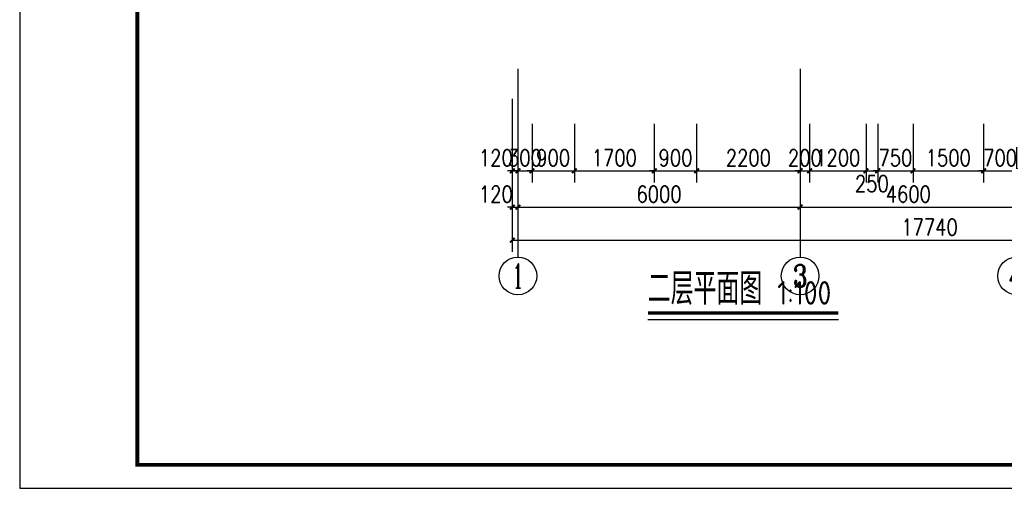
# Model space of a CAD drawing. Extents: x 199962 to 436984, y -16681 to 190402.
# Tile 23 of 36: x 291967 to 312898, y 95007 to 104966. Entities that reach past the tile are written whole.
import ezdxf
from ezdxf.enums import TextEntityAlignment as Align

# ---------------------------------------------------------------- set-up
doc = ezdxf.new("R2010")
doc.units = 0
doc.header["$LTSCALE"] = 1000
doc.header["$MEASUREMENT"] = 0
for name, color, linetype in [('AXIS', 3, 'Continuous'), ('AXIS_TEXT', 7, 'Continuous'), ('DIM_SYMB', 3, 'Continuous'), ('PUB_DIM', 3, 'Continuous'), ('PUB_TEXT', 7, 'Continuous'), ('图框', 7, 'Continuous')]:
    doc.layers.add(name, color=color, linetype=linetype)
doc.styles.add('_TCH_AXIS', font='COMPLEX', dxfattribs={"bigfont": 'GBCBIG'})
doc.styles.add('_TCH_WINDOW', font='SIMPLEX', dxfattribs={"bigfont": 'GBCBIG'})
doc.styles.add('COMPLEX', font='COMPLEX')
doc.styles.add('DIM_FONT', font='simplex.shx', dxfattribs={"width": 0.8})
doc.styles.get("Standard").update_dxf_attribs({"font": 'gbenor.shx', "bigfont": 'gbcbig.shx'})
doc.dimstyles.new('_TCH_ARCH&&100', dxfattribs={"dimtxt": 350, "dimasz": 100, "dimexe": 250, "dimexo": 300, "dimgap": 100, "dimtad": 1, "dimdec": 0, "dimzin": 0, "dimdsep": 46, "dimtxsty": 'DIM_FONT', "dimblk": 'ARCHTICK', "dimcen": 0.09, "dimclrt": 7, "dimazin": 2, "dimtfac": 1, "dimtdec": 0, "dimtix": 1, "dimtmove": 2, "dimatfit": 3, "dimfxl": 0, "dimtolj": 1, "dimtzin": 0, "dimarcsym": 0})

# ---------------------------------------------------------------- blocks, each defined once
blk = doc.blocks.new('_ArchTick')
at = {"color": 0, "linetype": 'ByBlock', "const_width": 0.4}
blk.add_lwpolyline([(-0.5, -0.5), (0.5, 0.5)], dxfattribs=at)
blk = doc.blocks.new('*D280')
at = {"layer": 'Defpoints', "color": 0, "transparency": 16777216}
for p in [(302438, 103055), (302558, 103055), (302558, 101755)]:
    blk.add_point(p, dxfattribs=at)
at = {"layer": 'PUB_DIM', "color": 0, "lineweight": -2, "transparency": 16777216}
for p, q in [((302438, 102755), (302438, 101505)), ((302558, 102755), (302558, 101505)), ((302438, 101755), (302338, 101755)), ((302438, 101755), (302558, 101755)), ((302558, 101755), (302658, 101755))]:
    blk.add_line(p, q, dxfattribs=at)
at = {"layer": 'PUB_DIM', "color": 0, "lineweight": -2, "transparency": 16777216, "xscale": 100, "yscale": 100, "zscale": 100}
blk.add_blockref('_ArchTick', (302438, 101755), dxfattribs=at)
at = {"layer": 'PUB_DIM', "color": 0, "lineweight": -2, "transparency": 16777216, "xscale": 100, "yscale": 100, "zscale": 100, "rotation": 180}
blk.add_blockref('_ArchTick', (302558, 101755), dxfattribs=at)
at = {"layer": 'PUB_DIM', "color": 7, "transparency": 16777216, "insert": (302088, 102030), "char_height": 350, "attachment_point": 5, "style": 'DIM_FONT'}
blk.add_mtext('\\A1;120', dxfattribs=at)
blk = doc.blocks.new('*D281')
at = {"layer": 'Defpoints', "color": 0, "transparency": 16777216}
for p in [(302558, 103055), (302858, 103055), (302858, 101755)]:
    blk.add_point(p, dxfattribs=at)
at = {"layer": 'PUB_DIM', "color": 0, "lineweight": -2, "transparency": 16777216}
for p, q in [((302558, 102755), (302558, 101505)), ((302858, 102755), (302858, 101505)), ((302558, 101755), (302458, 101755)), ((302558, 101755), (302858, 101755)), ((302858, 101755), (302958, 101755))]:
    blk.add_line(p, q, dxfattribs=at)
at = {"layer": 'PUB_DIM', "color": 0, "lineweight": -2, "transparency": 16777216, "xscale": 100, "yscale": 100, "zscale": 100}
blk.add_blockref('_ArchTick', (302558, 101755), dxfattribs=at)
at = {"layer": 'PUB_DIM', "color": 0, "lineweight": -2, "transparency": 16777216, "xscale": 100, "yscale": 100, "zscale": 100, "rotation": 180}
blk.add_blockref('_ArchTick', (302858, 101755), dxfattribs=at)
at = {"layer": 'PUB_DIM', "color": 7, "transparency": 16777216, "insert": (302708, 102030), "char_height": 350, "attachment_point": 5, "style": 'DIM_FONT'}
blk.add_mtext('\\A1;300', dxfattribs=at)
blk = doc.blocks.new('*D282')
at = {"layer": 'Defpoints', "color": 0, "transparency": 16777216}
for p in [(302858, 103055), (303758, 103055), (303758, 101755)]:
    blk.add_point(p, dxfattribs=at)
at = {"layer": 'PUB_DIM', "color": 0, "lineweight": -2, "transparency": 16777216}
for p, q in [((302858, 102755), (302858, 101505)), ((303758, 102755), (303758, 101505)), ((302858, 101755), (302758, 101755)), ((302858, 101755), (303758, 101755)), ((303758, 101755), (303858, 101755))]:
    blk.add_line(p, q, dxfattribs=at)
at = {"layer": 'PUB_DIM', "color": 0, "lineweight": -2, "transparency": 16777216, "xscale": 100, "yscale": 100, "zscale": 100}
blk.add_blockref('_ArchTick', (302858, 101755), dxfattribs=at)
at = {"layer": 'PUB_DIM', "color": 0, "lineweight": -2, "transparency": 16777216, "xscale": 100, "yscale": 100, "zscale": 100, "rotation": 180}
blk.add_blockref('_ArchTick', (303758, 101755), dxfattribs=at)
at = {"layer": 'PUB_DIM', "color": 7, "transparency": 16777216, "insert": (303308, 102030), "char_height": 350, "attachment_point": 5, "style": 'DIM_FONT'}
blk.add_mtext('\\A1;900', dxfattribs=at)
blk = doc.blocks.new('*D283')
at = {"layer": 'Defpoints', "color": 0, "transparency": 16777216}
for p in [(303758, 103055), (305458, 103055), (305458, 101755)]:
    blk.add_point(p, dxfattribs=at)
at = {"layer": 'PUB_DIM', "color": 0, "lineweight": -2, "transparency": 16777216}
for p, q in [((303758, 102755), (303758, 101505)), ((305458, 102755), (305458, 101505)), ((303758, 101755), (305458, 101755))]:
    blk.add_line(p, q, dxfattribs=at)
at = {"layer": 'PUB_DIM', "color": 0, "lineweight": -2, "transparency": 16777216, "xscale": 100, "yscale": 100, "zscale": 100, "rotation": 180}
blk.add_blockref('_ArchTick', (303758, 101755), dxfattribs=at)
at = {"layer": 'PUB_DIM', "color": 0, "lineweight": -2, "transparency": 16777216, "xscale": 100, "yscale": 100, "zscale": 100}
blk.add_blockref('_ArchTick', (305458, 101755), dxfattribs=at)
at = {"layer": 'PUB_DIM', "color": 7, "transparency": 16777216, "insert": (304608, 102030), "char_height": 350, "attachment_point": 5, "style": 'DIM_FONT'}
blk.add_mtext('\\A1;1700', dxfattribs=at)
blk = doc.blocks.new('*D284')
at = {"layer": 'Defpoints', "color": 0, "transparency": 16777216}
for p in [(305458, 103055), (306358, 103055), (306358, 101755)]:
    blk.add_point(p, dxfattribs=at)
at = {"layer": 'PUB_DIM', "color": 0, "lineweight": -2, "transparency": 16777216}
for p, q in [((305458, 102755), (305458, 101505)), ((306358, 102755), (306358, 101505)), ((305458, 101755), (305358, 101755)), ((305458, 101755), (306358, 101755)), ((306358, 101755), (306458, 101755))]:
    blk.add_line(p, q, dxfattribs=at)
at = {"layer": 'PUB_DIM', "color": 0, "lineweight": -2, "transparency": 16777216, "xscale": 100, "yscale": 100, "zscale": 100}
blk.add_blockref('_ArchTick', (305458, 101755), dxfattribs=at)
at = {"layer": 'PUB_DIM', "color": 0, "lineweight": -2, "transparency": 16777216, "xscale": 100, "yscale": 100, "zscale": 100, "rotation": 180}
blk.add_blockref('_ArchTick', (306358, 101755), dxfattribs=at)
at = {"layer": 'PUB_DIM', "color": 7, "transparency": 16777216, "insert": (305908, 102030), "char_height": 350, "attachment_point": 5, "style": 'DIM_FONT'}
blk.add_mtext('\\A1;900', dxfattribs=at)
blk = doc.blocks.new('*D285')
at = {"layer": 'Defpoints', "color": 0, "transparency": 16777216}
for p in [(306358, 103055), (308558, 103055), (308558, 101755)]:
    blk.add_point(p, dxfattribs=at)
at = {"layer": 'PUB_DIM', "color": 0, "lineweight": -2, "transparency": 16777216}
for p, q in [((306358, 102755), (306358, 101505)), ((308558, 102755), (308558, 101505)), ((306358, 101755), (308558, 101755))]:
    blk.add_line(p, q, dxfattribs=at)
at = {"layer": 'PUB_DIM', "color": 0, "lineweight": -2, "transparency": 16777216, "xscale": 100, "yscale": 100, "zscale": 100, "rotation": 180}
blk.add_blockref('_ArchTick', (306358, 101755), dxfattribs=at)
at = {"layer": 'PUB_DIM', "color": 0, "lineweight": -2, "transparency": 16777216, "xscale": 100, "yscale": 100, "zscale": 100}
blk.add_blockref('_ArchTick', (308558, 101755), dxfattribs=at)
at = {"layer": 'PUB_DIM', "color": 7, "transparency": 16777216, "insert": (307458, 102030), "char_height": 350, "attachment_point": 5, "style": 'DIM_FONT'}
blk.add_mtext('\\A1;2200', dxfattribs=at)
blk = doc.blocks.new('*D286')
at = {"layer": 'Defpoints', "color": 0, "transparency": 16777216}
for p in [(308558, 103055), (308758, 103055), (308758, 101755)]:
    blk.add_point(p, dxfattribs=at)
at = {"layer": 'PUB_DIM', "color": 0, "lineweight": -2, "transparency": 16777216}
for p, q in [((308558, 102755), (308558, 101505)), ((308758, 102755), (308758, 101505)), ((308558, 101755), (308458, 101755)), ((308558, 101755), (308758, 101755)), ((308758, 101755), (308858, 101755))]:
    blk.add_line(p, q, dxfattribs=at)
at = {"layer": 'PUB_DIM', "color": 0, "lineweight": -2, "transparency": 16777216, "xscale": 100, "yscale": 100, "zscale": 100}
blk.add_blockref('_ArchTick', (308558, 101755), dxfattribs=at)
at = {"layer": 'PUB_DIM', "color": 0, "lineweight": -2, "transparency": 16777216, "xscale": 100, "yscale": 100, "zscale": 100, "rotation": 180}
blk.add_blockref('_ArchTick', (308758, 101755), dxfattribs=at)
at = {"layer": 'PUB_DIM', "color": 7, "transparency": 16777216, "insert": (308658, 102030), "char_height": 350, "attachment_point": 5, "style": 'DIM_FONT'}
blk.add_mtext('\\A1;200', dxfattribs=at)
blk = doc.blocks.new('*D287')
at = {"layer": 'Defpoints', "color": 0, "transparency": 16777216}
for p in [(308758, 103055), (309958, 103055), (309958, 101755)]:
    blk.add_point(p, dxfattribs=at)
at = {"layer": 'PUB_DIM', "color": 0, "lineweight": -2, "transparency": 16777216}
for p, q in [((308758, 102755), (308758, 101505)), ((309958, 102755), (309958, 101505)), ((308758, 101755), (309958, 101755))]:
    blk.add_line(p, q, dxfattribs=at)
at = {"layer": 'PUB_DIM', "color": 0, "lineweight": -2, "transparency": 16777216, "xscale": 100, "yscale": 100, "zscale": 100, "rotation": 180}
blk.add_blockref('_ArchTick', (308758, 101755), dxfattribs=at)
at = {"layer": 'PUB_DIM', "color": 0, "lineweight": -2, "transparency": 16777216, "xscale": 100, "yscale": 100, "zscale": 100}
blk.add_blockref('_ArchTick', (309958, 101755), dxfattribs=at)
at = {"layer": 'PUB_DIM', "color": 7, "transparency": 16777216, "insert": (309358, 102030), "char_height": 350, "attachment_point": 5, "style": 'DIM_FONT'}
blk.add_mtext('\\A1;1200', dxfattribs=at)
blk = doc.blocks.new('*D288')
at = {"layer": 'Defpoints', "color": 0, "transparency": 16777216}
for p in [(309958, 103055), (310208, 103055), (310208, 101755)]:
    blk.add_point(p, dxfattribs=at)
at = {"layer": 'PUB_DIM', "color": 0, "lineweight": -2, "transparency": 16777216}
for p, q in [((309958, 102755), (309958, 101505)), ((310208, 102755), (310208, 101505)), ((309958, 101755), (310208, 101755))]:
    blk.add_line(p, q, dxfattribs=at)
at = {"layer": 'PUB_DIM', "color": 0, "lineweight": -2, "transparency": 16777216, "xscale": 100, "yscale": 100, "zscale": 100, "rotation": 180}
blk.add_blockref('_ArchTick', (309958, 101755), dxfattribs=at)
at = {"layer": 'PUB_DIM', "color": 0, "lineweight": -2, "transparency": 16777216, "xscale": 100, "yscale": 100, "zscale": 100}
blk.add_blockref('_ArchTick', (310208, 101755), dxfattribs=at)
at = {"layer": 'PUB_DIM', "color": 7, "transparency": 16777216, "insert": (310083, 101480), "char_height": 350, "attachment_point": 5, "style": 'DIM_FONT'}
blk.add_mtext('\\A1;250', dxfattribs=at)
blk = doc.blocks.new('*D289')
at = {"layer": 'Defpoints', "color": 0, "transparency": 16777216}
for p in [(310208, 103055), (310958, 103055), (310958, 101755)]:
    blk.add_point(p, dxfattribs=at)
at = {"layer": 'PUB_DIM', "color": 0, "lineweight": -2, "transparency": 16777216}
for p, q in [((310208, 102755), (310208, 101505)), ((310958, 102755), (310958, 101505)), ((310208, 101755), (310108, 101755)), ((310208, 101755), (310958, 101755)), ((310958, 101755), (311058, 101755))]:
    blk.add_line(p, q, dxfattribs=at)
at = {"layer": 'PUB_DIM', "color": 0, "lineweight": -2, "transparency": 16777216, "xscale": 100, "yscale": 100, "zscale": 100}
blk.add_blockref('_ArchTick', (310208, 101755), dxfattribs=at)
at = {"layer": 'PUB_DIM', "color": 0, "lineweight": -2, "transparency": 16777216, "xscale": 100, "yscale": 100, "zscale": 100, "rotation": 180}
blk.add_blockref('_ArchTick', (310958, 101755), dxfattribs=at)
at = {"layer": 'PUB_DIM', "color": 7, "transparency": 16777216, "insert": (310583, 102030), "char_height": 350, "attachment_point": 5, "style": 'DIM_FONT'}
blk.add_mtext('\\A1;750', dxfattribs=at)
blk = doc.blocks.new('*D290')
at = {"layer": 'Defpoints', "color": 0, "transparency": 16777216}
for p in [(310958, 103055), (312458, 103055), (312458, 101755)]:
    blk.add_point(p, dxfattribs=at)
at = {"layer": 'PUB_DIM', "color": 0, "lineweight": -2, "transparency": 16777216}
for p, q in [((310958, 102755), (310958, 101505)), ((312458, 102755), (312458, 101505)), ((310958, 101755), (312458, 101755))]:
    blk.add_line(p, q, dxfattribs=at)
at = {"layer": 'PUB_DIM', "color": 0, "lineweight": -2, "transparency": 16777216, "xscale": 100, "yscale": 100, "zscale": 100, "rotation": 180}
blk.add_blockref('_ArchTick', (310958, 101755), dxfattribs=at)
at = {"layer": 'PUB_DIM', "color": 0, "lineweight": -2, "transparency": 16777216, "xscale": 100, "yscale": 100, "zscale": 100}
blk.add_blockref('_ArchTick', (312458, 101755), dxfattribs=at)
at = {"layer": 'PUB_DIM', "color": 7, "transparency": 16777216, "insert": (311708, 102030), "char_height": 350, "attachment_point": 5, "style": 'DIM_FONT'}
blk.add_mtext('\\A1;1500', dxfattribs=at)
blk = doc.blocks.new('*D291')
at = {"layer": 'Defpoints', "color": 0, "transparency": 16777216}
for p in [(312458, 103055), (313158, 103055), (313158, 101755)]:
    blk.add_point(p, dxfattribs=at)
at = {"layer": 'PUB_DIM', "color": 0, "lineweight": -2, "transparency": 16777216}
for p, q in [((312458, 102755), (312458, 101505)), ((313158, 102755), (313158, 101505)), ((312458, 101755), (312358, 101755)), ((312458, 101755), (313158, 101755)), ((313158, 101755), (313258, 101755))]:
    blk.add_line(p, q, dxfattribs=at)
at = {"layer": 'PUB_DIM', "color": 0, "lineweight": -2, "transparency": 16777216, "xscale": 100, "yscale": 100, "zscale": 100}
blk.add_blockref('_ArchTick', (312458, 101755), dxfattribs=at)
at = {"layer": 'PUB_DIM', "color": 0, "lineweight": -2, "transparency": 16777216, "xscale": 100, "yscale": 100, "zscale": 100, "rotation": 180}
blk.add_blockref('_ArchTick', (313158, 101755), dxfattribs=at)
at = {"layer": 'PUB_DIM', "color": 7, "transparency": 16777216, "insert": (312808, 102030), "char_height": 350, "attachment_point": 5, "style": 'DIM_FONT'}
blk.add_mtext('\\A1;700', dxfattribs=at)
blk = doc.blocks.new('*D384')
at = {"layer": 'AXIS', "color": 0, "lineweight": -2, "transparency": 16777216}
for p, q in [((302438, 103183), (302438, 100733)), ((302558, 103183), (302558, 100733)), ((302438, 100983), (302338, 100983)), ((302438, 100983), (302558, 100983)), ((302558, 100983), (302658, 100983))]:
    blk.add_line(p, q, dxfattribs=at)
at = {"layer": 'Defpoints', "color": 0, "transparency": 16777216}
for p in [(302438, 103483), (302558, 103483), (302558, 100983)]:
    blk.add_point(p, dxfattribs=at)
at = {"layer": 'AXIS', "color": 0, "lineweight": -2, "transparency": 16777216, "xscale": 100, "yscale": 100, "zscale": 100}
blk.add_blockref('_ArchTick', (302438, 100983), dxfattribs=at)
at = {"layer": 'AXIS', "color": 0, "lineweight": -2, "transparency": 16777216, "xscale": 100, "yscale": 100, "zscale": 100, "rotation": 180}
blk.add_blockref('_ArchTick', (302558, 100983), dxfattribs=at)
at = {"layer": 'AXIS', "color": 7, "transparency": 16777216, "insert": (302088, 101258), "char_height": 350, "attachment_point": 5, "style": 'DIM_FONT'}
blk.add_mtext('\\A1;120', dxfattribs=at)
blk = doc.blocks.new('*D385')
at = {"layer": 'AXIS', "color": 0, "lineweight": -2, "transparency": 16777216}
for p, q in [((302558, 103183), (302558, 100733)), ((308558, 103183), (308558, 100733)), ((302558, 100983), (308558, 100983))]:
    blk.add_line(p, q, dxfattribs=at)
at = {"layer": 'Defpoints', "color": 0, "transparency": 16777216}
for p in [(302558, 103483), (308558, 103483), (308558, 100983)]:
    blk.add_point(p, dxfattribs=at)
at = {"layer": 'AXIS', "color": 0, "lineweight": -2, "transparency": 16777216, "xscale": 100, "yscale": 100, "zscale": 100, "rotation": 180}
blk.add_blockref('_ArchTick', (302558, 100983), dxfattribs=at)
at = {"layer": 'AXIS', "color": 0, "lineweight": -2, "transparency": 16777216, "xscale": 100, "yscale": 100, "zscale": 100}
blk.add_blockref('_ArchTick', (308558, 100983), dxfattribs=at)
at = {"layer": 'AXIS', "color": 7, "transparency": 16777216, "insert": (305558, 101258), "char_height": 350, "attachment_point": 5, "style": 'DIM_FONT'}
blk.add_mtext('\\A1;6000', dxfattribs=at)
blk = doc.blocks.new('*D386')
at = {"layer": 'AXIS', "color": 0, "lineweight": -2, "transparency": 16777216}
for p, q in [((308558, 103183), (308558, 100733)), ((313158, 103183), (313158, 100733)), ((308558, 100983), (313158, 100983))]:
    blk.add_line(p, q, dxfattribs=at)
at = {"layer": 'Defpoints', "color": 0, "transparency": 16777216}
for p in [(308558, 103483), (313158, 103483), (313158, 100983)]:
    blk.add_point(p, dxfattribs=at)
at = {"layer": 'AXIS', "color": 0, "lineweight": -2, "transparency": 16777216, "xscale": 100, "yscale": 100, "zscale": 100, "rotation": 180}
blk.add_blockref('_ArchTick', (308558, 100983), dxfattribs=at)
at = {"layer": 'AXIS', "color": 0, "lineweight": -2, "transparency": 16777216, "xscale": 100, "yscale": 100, "zscale": 100}
blk.add_blockref('_ArchTick', (313158, 100983), dxfattribs=at)
at = {"layer": 'AXIS', "color": 7, "transparency": 16777216, "insert": (310858, 101258), "char_height": 350, "attachment_point": 5, "style": 'DIM_FONT'}
blk.add_mtext('\\A1;4600', dxfattribs=at)
blk = doc.blocks.new('*D390')
at = {"layer": 'AXIS', "color": 0, "lineweight": -2, "transparency": 16777216}
for p, q in [((302438, 103282), (302438, 100032)), ((320178, 103282), (320178, 100032)), ((302438, 100282), (320178, 100282))]:
    blk.add_line(p, q, dxfattribs=at)
at = {"layer": 'Defpoints', "color": 0, "transparency": 16777216}
for p in [(302438, 103582), (320178, 103582), (320178, 100282)]:
    blk.add_point(p, dxfattribs=at)
at = {"layer": 'AXIS', "color": 0, "lineweight": -2, "transparency": 16777216, "xscale": 100, "yscale": 100, "zscale": 100, "rotation": 180}
blk.add_blockref('_ArchTick', (302438, 100282), dxfattribs=at)
at = {"layer": 'AXIS', "color": 0, "lineweight": -2, "transparency": 16777216, "xscale": 100, "yscale": 100, "zscale": 100}
blk.add_blockref('_ArchTick', (320178, 100282), dxfattribs=at)
at = {"layer": 'AXIS', "color": 7, "transparency": 16777216, "insert": (311308, 100557), "char_height": 350, "attachment_point": 5, "style": 'DIM_FONT'}
blk.add_mtext('\\A1;17740', dxfattribs=at)
blk = doc.blocks.new('_AXISO')
blk.add_circle((0, 0), 0.5)
at = {"layer": 'AXIS_TEXT', "style": 'COMPLEX', "width": 1.041667}
blk.add_attdef('A', text='', height=0.56, dxfattribs=at).set_placement((-0.25, -0.28), (0.25, -0.28), align=Align.FIT)

msp = doc.modelspace()

# ---------------------------------------------------------------- linework, layer by layer
at = {"layer": 'AXIS'}
for p, q in [((302558.1, 103920.7), (302558.1, 99920.7)), ((308558.1, 103920.7), (308558.1, 99920.7))]:
    msp.add_line(p, q, dxfattribs=at)
at = {"layer": 'DIM_SYMB', "const_width": 70}
msp.add_lwpolyline([(305320.5, 98733.1), (309371.8, 98733.1)], dxfattribs=at)
at = {"layer": 'DIM_SYMB'}
msp.add_lwpolyline([(305320.5, 98593.1), (309371.8, 98593.1)], dxfattribs=at)
at = {"layer": '图框', "color": 4}
msp.add_lwpolyline([(333967.3, 124707), (291967.3, 124707), (291967.3, 95007), (333967.3, 95007)], close=True, dxfattribs=at)
at = {"layer": '图框', "color": 4, "const_width": 80}
msp.add_lwpolyline([(294467.3, 95507), (333467.3, 95507), (333467.3, 124207), (294467.3, 124207)], close=True, dxfattribs=at)

# ---------------------------------------------------------------- block references
at = {"layer": 'AXIS'}
ref = msp.add_blockref('_AXISO', (302558.1, 99520.7), dxfattribs=dict(at, xscale=800, yscale=800, zscale=800))
ref.add_attrib('A', '1', dxfattribs={"layer": 'AXIS_TEXT', "height": 514.7, "style": '_TCH_AXIS'}).set_placement((302447.8, 99263.3), (302668.4, 99263.3), align=Align.FIT)
ref = msp.add_blockref('_AXISO', (308558.1, 99520.7), dxfattribs=dict(at, xscale=800, yscale=800, zscale=800))
ref.add_attrib('A', '3', dxfattribs={"layer": 'AXIS_TEXT', "height": 465.9, "style": '_TCH_AXIS'}).set_placement((308402.8, 99287.7), (308713.4, 99287.7), align=Align.FIT)
ref = msp.add_blockref('_AXISO', (313158.1, 99520.7), dxfattribs=dict(at, xscale=800, yscale=800, zscale=800))
ref.add_attrib('A', '4', dxfattribs={"layer": 'AXIS_TEXT', "height": 445.4, "style": '_TCH_AXIS'}).set_placement((312988.4, 99298), (313327.8, 99298), align=Align.FIT)

# ---------------------------------------------------------------- texts
at = {"layer": 'PUB_TEXT', "style": '_TCH_WINDOW'}
msp.add_text('二层平面图', height=675.18, dxfattribs=at).set_placement((305320.5, 98910.3))
at = {"layer": 'PUB_TEXT'}
msp.add_text('1:100', height=500, dxfattribs=at).set_placement((308071.4, 98910.3))

# ---------------------------------------------------------------- dimensions: what is measured, and where the dimension line sits
at = {"layer": 'AXIS'}
dim = msp.add_linear_dim(base=(302558.1, 100982.8), p1=(302438.1, 103482.8), p2=(302558.1, 103482.8), angle=0, dimstyle='_TCH_ARCH&&100', dxfattribs=at)
dim.commit()
dim.dimension.update_dxf_attribs({"geometry": '*D384', "text_midpoint": (302088.1, 101257.8), "dimtype": 129})
for p1, p2, distance, picture, middle in [((302438.1, 103582.4), (320178.1, 103582.4), -3300, '*D390', (311308.1, 100557.4)), ((302558.1, 103482.8), (308558.1, 103482.8), -2500, '*D385', (305558.1, 101257.8)), ((308558.1, 103482.8), (313158.1, 103482.8), -2500, '*D386', (310858.1, 101257.8))]:
    dim = msp.add_aligned_dim(p1=p1, p2=p2, distance=distance, dimstyle='_TCH_ARCH&&100', dxfattribs=at)
    dim.commit()
    dim.dimension.update_dxf_attribs({"geometry": picture, "text_midpoint": middle})
at = {"layer": 'PUB_DIM'}
for base, p1, p2, picture, middle in [((302558.1, 101754.7), (302438.1, 103054.7), (302558.1, 103054.7), '*D280', (302088.1, 102029.7)), ((310208.1, 101754.7), (309958.1, 103054.7), (310208.1, 103054.7), '*D288', (310083.1, 101479.7))]:
    dim = msp.add_linear_dim(base=base, p1=p1, p2=p2, angle=360, dimstyle='_TCH_ARCH&&100', dxfattribs=at)
    dim.commit()
    dim.dimension.update_dxf_attribs({"geometry": picture, "text_midpoint": middle, "dimtype": 129})
for p1, p2, picture, middle in [((302558.1, 103054.7), (302858.1, 103054.7), '*D281', (302708.1, 102029.7)), ((302858.1, 103054.7), (303758.1, 103054.7), '*D282', (303308.1, 102029.7)), ((303758.1, 103054.7), (305458.1, 103054.7), '*D283', (304608.1, 102029.7)), ((305458.1, 103054.7), (306358.1, 103054.7), '*D284', (305908.1, 102029.7)), ((306358.1, 103054.7), (308558.1, 103054.7), '*D285', (307458.1, 102029.7)), ((308558.1, 103054.7), (308758.1, 103054.7), '*D286', (308658.1, 102029.7)), ((308758.1, 103054.7), (309958.1, 103054.7), '*D287', (309358.1, 102029.7)), ((310208.1, 103054.7), (310958.1, 103054.7), '*D289', (310583.1, 102029.7)), ((310958.1, 103054.7), (312458.1, 103054.7), '*D290', (311708.1, 102029.7)), ((312458.1, 103054.7), (313158.1, 103054.7), '*D291', (312808.1, 102029.7))]:
    dim = msp.add_aligned_dim(p1=p1, p2=p2, distance=-1300, dimstyle='_TCH_ARCH&&100', dxfattribs=at)
    dim.commit()
    dim.dimension.update_dxf_attribs({"geometry": picture, "text_midpoint": middle})

doc.saveas('drawing.dxf')
